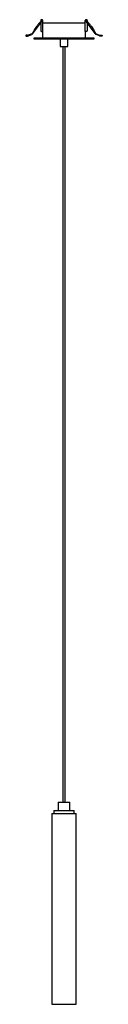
# Model space of a CAD drawing. Header units: millimetres. Extents: x -119 to -18, y -667 to 623.
import ezdxf

# ---------------------------------------------------------------- set-up
doc = ezdxf.new("R2010")
doc.units = ezdxf.units.MM

msp = doc.modelspace()

# ---------------------------------------------------------------- linework, layer by layer
at = {"color": 7, "linetype": 'Continuous', "lineweight": 25}
for p, q in [((-109.3, 604.4), (-97.6, 620.2)), ((-99.1, 621.7), (-99.1, 620.1)), ((-97.5, 622.7), (-98.1, 622.7)), ((-96.5, 607.2), (-96.5, 621.7)), ((-40.8, 607.2), (-40.8, 621.7)), ((-39.8, 622.7), (-39.2, 622.7)), ((-28, 604.4), (-39.7, 620.2)), ((-38.2, 621.7), (-38.2, 620.1)), ((-99.1, 618.2), (-99.1, 608.2)), ((-98.1, 607.2), (-96.5, 607.2)), ((-96.7, 607.2), (-96.7, 598.6)), ((-96.5, 618.6), (-40.8, 618.6)), ((-39.2, 607.2), (-40.8, 607.2)), ((-40.7, 598.6), (-40.7, 607.2)), ((-38.2, 618.2), (-38.2, 608.2)), ((-118.8, 601.9), (-118.8, 601.7)), ((-116.5, 602.3), (-118.4, 602.3)), ((-118.4, 601.3), (-116.5, 601.3)), ((-111, 604.3), (-115.7, 602.4)), ((-115.3, 601.5), (-110.6, 603.4)), ((-108.2, 598.3), (-108.2, 597.8)), ((-29.2, 598.3), (-108.2, 598.3)), ((-108.2, 597.8), (-29.2, 597.8)), ((-107.9, 598.6), (-29.4, 598.6)), ((-29.4, 597.6), (-107.9, 597.6)), ((-73.7, 597.6), (-73.7, 587.6)), ((-63.7, 587.6), (-63.7, 597.6)), ((-29.2, 597.8), (-29.2, 598.3)), ((-22, 601.5), (-26.7, 603.4)), ((-26.3, 604.3), (-21.6, 602.4)), ((-20.9, 602.3), (-18.9, 602.3)), ((-18.9, 601.3), (-20.9, 601.3)), ((-18.5, 601.9), (-18.5, 601.7)), ((-73.7, 587.6), (-63.7, 587.6)), ((-70.2, 587.6), (-70.2, -402.4)), ((-67.2, -402.4), (-67.2, 587.6)), ((-76.2, -402.4), (-76.2, -413.4)), ((-76.2, -402.4), (-61.2, -402.4)), ((-61.2, -413.4), (-61.2, -402.4)), ((-84.7, -417.4), (-84.7, -667.4)), ((-84.7, -417.4), (-52.7, -417.4)), ((-82.2, -413.4), (-82.2, -417.4)), ((-82.2, -413.4), (-55.2, -413.4)), ((-55.2, -417.4), (-55.2, -413.4)), ((-52.7, -667.4), (-52.7, -417.4)), ((-84.7, -667.4), (-52.7, -667.4))]:
    msp.add_line(p, q, dxfattribs=at)
for centre, radius, start, end in [((-98.1, 621.7), 1, 90, 180), ((-98, 620.5), 0.5, 323.478, 143.478), ((-97.5, 621.7), 1, 0, 90), ((-39.8, 621.7), 1, 90, 180), ((-39.3, 620.5), 0.5, 36.522, 216.522), ((-39.2, 621.7), 1, 0, 90), ((-98.1, 608.2), 1, 180, 270), ((-39.2, 608.2), 1, 270, 360), ((-118.4, 601.9), 0.4, 90, 180), ((-118.4, 601.7), 0.4, 180, 270), ((-116.5, 604.3), 2, 270, 292.2381), ((-116.5, 604.3), 3, 270, 292.2381), ((-111.7, 606.2), 2, 292.2381, 323.478), ((-111.7, 606.2), 3, 292.2381, 323.478), ((-107.9, 598.3), 0.25, 90, 180), ((-107.9, 597.8), 0.25, 180, 270), ((-29.4, 598.3), 0.25, 0, 90), ((-29.4, 597.8), 0.25, 270, 0), ((-25.6, 606.2), 3, 216.522, 247.7619), ((-25.6, 606.2), 2, 216.522, 247.7619), ((-20.9, 604.3), 3, 247.7619, 270), ((-20.9, 604.3), 2, 247.7619, 270), ((-18.9, 601.9), 0.4, 0, 90), ((-18.9, 601.7), 0.4, 270, 0)]:
    msp.add_arc(centre, radius, start, end, dxfattribs=at)
for points in [[(-98.4, 620.8), (-99.6, 619.6), (-101.8, 617.4), (-104.5, 614.2), (-106.4, 611.5), (-107.7, 609.3), (-108.6, 607.6), (-109.1, 606.4), (-109.5, 605.7), (-109.8, 605.2), (-110, 605.1), (-110.1, 605)], [(-38.9, 620.8), (-37.7, 619.6), (-35.5, 617.4), (-32.8, 614.2), (-30.9, 611.5), (-29.6, 609.3), (-28.7, 607.6), (-28.2, 606.4), (-27.9, 605.7), (-27.6, 605.2), (-27.3, 605.1), (-27.2, 605)]]:
    msp.add_open_spline(points, degree=3, knots=[0, 0, 0, 0, 0.25988, 0.468072, 0.63192, 0.758213, 0.852961, 0.921245, 0.954322, 0.979443, 1, 1, 1, 1], dxfattribs=at)

doc.saveas('drawing.dxf')
